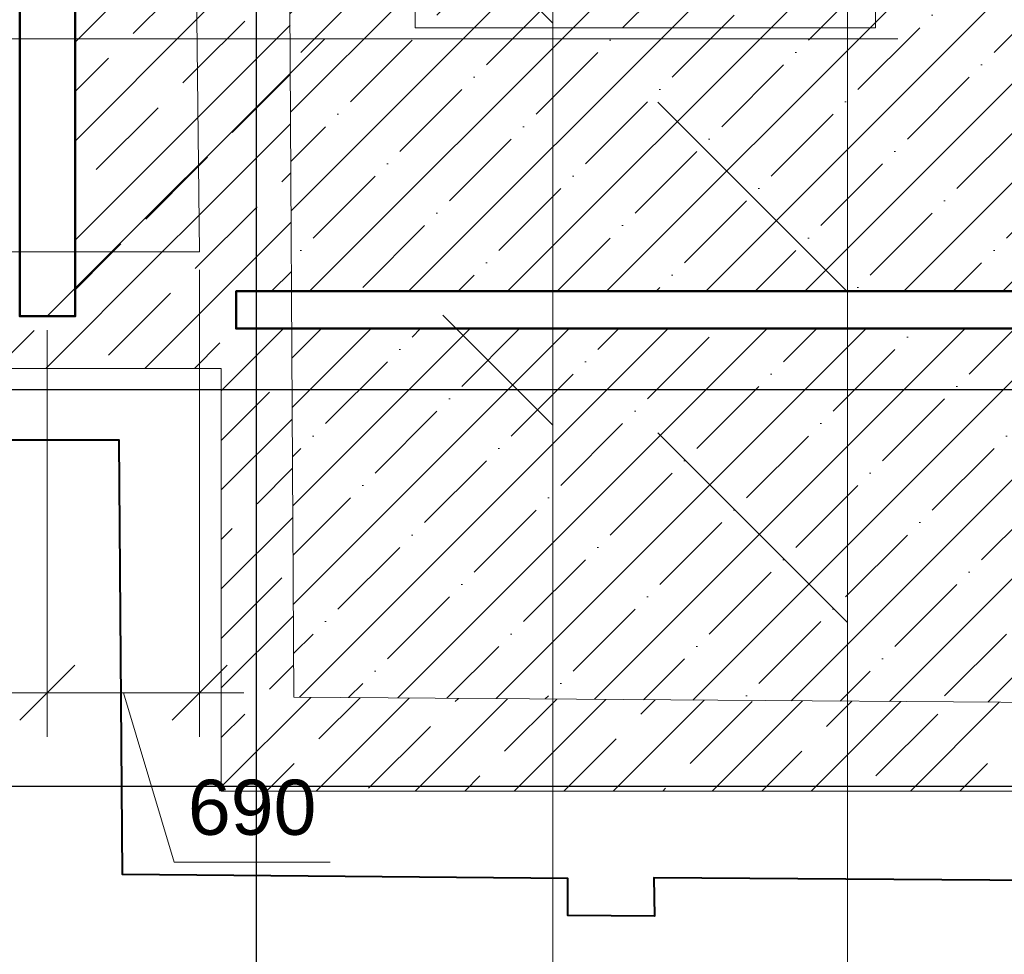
# Model space of a CAD drawing. Header units: millimetres. Extents: x -7161 to 110053, y -144197 to 45021.
# Tile 20 of 34: x 47275 to 51739, y -2912 to 1327. Entities that reach past the tile are written whole.
import ezdxf

# ---------------------------------------------------------------- set-up
doc = ezdxf.new("R2010")
doc.units = ezdxf.units.MM
for name, color, linetype, lineweight in [('Каркас', 130, 'Continuous', 50), ('Несущие стены', 10, 'Continuous', 40), ('Обмерные чертежи _09_02_2026_ 1 эт_dwg', 8, 'Continuous', 9), ('Оси', 7, 'Continuous', 9), ('Плита', 7, 'Continuous', 9), ('Размеры', 7, 'Continuous', 9), ('Штриховка', 7, 'Continuous', 9)]:
    doc.layers.add(name, color=color, linetype=linetype, lineweight=lineweight)
doc.styles.add('Arial', font='arial.ttf', dxfattribs={"height": 250})

# ---------------------------------------------------------------- blocks, each defined once
blk = doc.blocks.new('Обмерные чертежи _09_02_2026_ 1 эт_dwg_ось сокольники-2036289-Cхема демонтажа сборных ребристых плит перекрытия 1 этажа в осях _Г-Ж_1-3 и Г-Ж_10-12_')
at = {"layer": 'Оси', "color": 250, "lineweight": 30, "flags": 128}
for points in [[(-459017.2, 84678), (-459017.2, 80156.6), (-459017.2, 63892), (-459017.2, 56540.4), (-459017.2, 51884.2), (-459017.2, 45174.3), (-459017.2, 43179.1), (-459017.2, 36624.4), (-459017.2, 36124.4)], [(-445519.6, 43384.3), (-452017.7, 43384.3), (-455016.1, 43384.3), (-459017.2, 43384.3), (-462418.1, 43384.3), (-470317, 43384.3), (-482815.7, 43384.3), (-490714.2, 43384.3), (-493712.8, 43384.3), (-497864.2, 43384.3), (-500863.6, 43384.3), (-507364, 43384.3), (-513024.9, 43384.3), (-513524.9, 43384.3)], [(-445519.6, 41586.2), (-452017.7, 41586.2), (-455016.1, 41586.2), (-459017.2, 41586.2), (-462418.1, 41586.2), (-470317, 41586.2), (-482815.7, 41586.2), (-490714.2, 41586.2), (-493712.8, 41586.2), (-497864.2, 41586.2), (-500863.6, 41586.2), (-507364, 41586.2), (-513024.9, 41586.2), (-513524.9, 41586.2)]]:
    blk.add_lwpolyline(points, dxfattribs=at)
blk = doc.blocks.new('Обмерные чертежи _09_02_2026_ 1 эт_dwg__Oblique-2036290-Cхема демонтажа сборных ребристых плит перекрытия 1 этажа в осях _Г-Ж_1-3 и Г-Ж_10-12_')
at = {"layer": 'Размеры'}
blk.add_line((-0.5, -0.5), (0.5, 0.5), dxfattribs=at)
blk = doc.blocks.new('Обмерные чертежи _09_02_2026_ 1 эт_dwg-2034936-Cхема демонтажа сборных ребристых плит перекрытия 1 этажа в осях _Г-Ж_1-3 и Г-Ж_10-12_')
at = {"layer": 'Штриховка'}
h = blk.add_hatch(dxfattribs=at)
h.set_pattern_fill('FP_4', color=256, style=0, pattern_type=2)
h.set_pattern_definition([(45, (0, 0), (-224.5064, 224.5064), []), (45, (224.5, 0), (-224.5064, 224.5064), [396.875, -79.375, 0, -79.375])])
h.paths.add_polyline_path([(-842639.5, -139558.5), (-842664.3, -137838.9), (-849487.3, -137838.9), (-849477.8, -139510.6), (-842666.7, -139558.3)])
h.paths.add_polyline_path([(-844091, -139033.8), (-844091, -138279.6), (-843705.6, -138279.6), (-843705.6, -139033.8)])
h.paths.add_polyline_path([(-848645.8, -137668.9), (-842666.7, -137668.9), (-842689.9, -136057.7), (-849497.4, -136057.7), (-849488.3, -137668.9), (-849398.7, -137668.9)])
h.paths.add_polyline_path([(-842719.5, -135887.7), (-842692.4, -135887.7), (-842719.5, -134006.5), (-847567.5, -134006.5), (-847567.5, -134006.5), (-849520.2, -134006.5), (-849499, -135773.6), (-849498.4, -135887.7), (-842760.5, -135887.7)])
h.paths.add_polyline_path([(-847567.5, -133836.5), (-842722, -133836.5), (-842756.2, -131459.8), (-847398.1, -131459.8), (-847398.1, -131385.6), (-847567.4, -131387.7), (-847567.4, -131914.8)])
h.paths.add_polyline_path([(-848645.8, -133836.5), (-847567.5, -133836.5), (-847567.5, -131459.8), (-849398.7, -131459.8), (-849398.7, -131914.8), (-849546.8, -131914.8), (-849522.4, -133836.5), (-849398.7, -133836.5)])
h.paths.add_polyline_path([(-845992.3, -133161.1), (-846305.7, -133161.1), (-846305.7, -132599.3), (-844929.8, -132599.3), (-844929.8, -133161.1), (-845891.8, -133161.1)])
h.paths.add_polyline_path([(-845154.8, -133045.7), (-845054.3, -132670.7), (-845891.8, -132637.2), (-845391.8, -132670.7), (-845488.7, -133032.3), (-845391.8, -133036.2)])
h.paths.add_polyline_path([(-848846.7, -131289.8), (-842758.7, -131289.8), (-842760.5, -131159.5), (-842764.9, -129734), (-849585.8, -129734), (-849585.8, -131004.8), (-849557.5, -131004.8), (-849557.5, -131250.6), (-849398.7, -131250.6), (-849398.7, -131289.8)])
at = {"lineweight": 9}
for p, q in [((-848802.8, -135955.2), (-848304.1, -136453.9)), ((-850595.8, -137782.6), (-849337.1, -136524)), ((-847827.7, -136811.4), (-846967.4, -137671.7)), ((-848802.8, -137777.2), (-848304.1, -138276)), ((-847827.7, -138311.7), (-846967.4, -139172))]:
    blk.add_line(p, q, dxfattribs=at)
at = {"lineweight": 9, "flags": 128}
for points in [[(-847827.7, -128515.3), (-846967.4, -129375.6), (-846967.4, -141495.5), (-844623.6, -141495.5)], [(-848802.8, -129681.1), (-848304.1, -130179.9), (-848304.1, -141491.1), (-850722.8, -141491.1)], [(-883629.8, -137777.6), (-882376.1, -136524), (-849027.2, -136524), (-846739.7, -136524)]]:
    blk.add_lwpolyline(points, dxfattribs=at)
blk.add_lwpolyline([(-848927.2, -136474), (-846839.7, -136474), (-846839.7, -136124), (-848927.2, -136124)], close=True, dxfattribs=at)
at = {"layer": 'Каркас', "flags": 128}
blk.add_lwpolyline([(-850466.3, -131541.5), (-850720.8, -131541.5), (-850720.8, -137782.9), (-850468.6, -137782.3), (-850468.6, -131541.5)], dxfattribs=at)
blk.add_lwpolyline([(-842537.6, -137668.9), (-842537.6, -137838.9), (-849739.8, -137838.9), (-849739.8, -137668.9)], close=True, dxfattribs=at)
at = {"layer": 'Несущие стены', "flags": 128}
blk.add_lwpolyline([(-841854, -140366.8), (-843968.7, -140355.9), (-843969.9, -140528.9), (-844363.2, -140521.5), (-844362, -140354.6), (-847846.2, -140330.2), (-847842.6, -140503), (-848234.9, -140499.9), (-848234.9, -140333.3), (-850255, -140315), (-850269.9, -138344.3), (-860745, -138344.3), (-860745, -138380.7), (-860873.4, -138380.7), (-860866, -138578.7), (-860927.9, -138581.1), (-861039.7, -138824.1)], dxfattribs=at)
at = {"layer": 'Несущие стены', "color": 7, "lineweight": 9, "flags": 128}
for points in [[(-842760.5, -131159.5), (-842639.5, -139558.5), (-849477.8, -139510.6), (-849500.1, -135581.1)], [(-883915.2, -137491.1), (-869191, -137491.1), (-849904.9, -137491.1), (-849971.3, -131669.6), (-883071.8, -131609.7), (-883924.4, -131605.4), (-883924.4, -137491.1)]]:
    blk.add_lwpolyline(points, dxfattribs=at)
at = {"layer": 'Плита', "flags": 128}
blk.add_lwpolyline([(-888639.3, -127613.8), (-881116.2, -127613.8), (-881116.2, -127072.1), (-853226.7, -127072.1), (-853226.7, -127585.2), (-842536.4, -127777), (-842536.4, -139936.3), (-849806.9, -139936.3), (-849806.9, -138019), (-884105.4, -138019), (-884105.4, -139841.3), (-891652.2, -139841.3), (-891721.2, -131500)], dxfattribs=at)
at = {"layer": 'Размеры'}
for p, q in [((-849904.9, -137571.5), (-849904.9, -139690)), ((-853690.7, -139490), (-850395.8, -139490)), ((-850795.8, -139490), (-849704.9, -139490))]:
    blk.add_line(p, q, dxfattribs=at)
at = {"layer": 'Размеры', "flags": 128}
blk.add_lwpolyline([(-850595.8, -139690), (-850595.8, -137845.1)], close=True, dxfattribs=at)
blk.add_lwpolyline([(-850250.3, -139490), (-850019.8, -140258.4), (-849313.7, -140258.4)], dxfattribs=at)
at = {"layer": 'Штриховка'}
for p, q in [((-850205.7, -136499.9), (-849925.1, -136219.3)), ((-850468.2, -136762.3), (-850318, -136612.1)), ((-849756.7, -136948.9), (-849493.9, -136686)), ((-850374.1, -137117.3), (-850093.5, -136836.7)), ((-849532.2, -137173.4), (-849491.3, -137132.5)), ((-849925.1, -137566.3), (-849644.5, -137285.7)), ((-850153.4, -138019), (-849490, -137355.7)), ((-849578.7, -137668.9), (-849488.8, -137579)), ((-850318, -137959.2), (-850037.4, -137678.6)), ((-850826.9, -138019), (-850654.8, -137846.9)), ((-849806.9, -138121.6), (-849524.2, -137838.9)), ((-849928.9, -138019), (-849812.9, -137903.1)), ((-849806.9, -138346.1), (-849588.4, -138127.6)), ((-849806.9, -138570.6), (-849485, -138248.7)), ((-849644.5, -138632.7), (-849483.7, -138471.9)), ((-849806.9, -139019.7), (-849482.4, -138695.2)), ((-849806.9, -138795.2), (-849756.7, -138745)), ((-849806.9, -139244.2), (-849532.2, -138969.5)), ((-849806.9, -139468.7), (-849479.9, -139141.6)), ((-849588.4, -139474.6), (-849478.6, -139364.9)), ((-849806.9, -139917.7), (-849400.4, -139511.2)), ((-849376.5, -139936.3), (-848954.5, -139514.3)), ((-849363.8, -139699.1), (-849177.5, -139512.7)), ((-848927.5, -139936.3), (-848508.6, -139517.4)), ((-848746.5, -139530.7), (-848731.6, -139515.8)), ((-848522, -139755.2), (-848285.7, -139519)), ((-848478.5, -139936.3), (-848062.7, -139520.5)), ((-848029.5, -139936.3), (-847616.8, -139523.6)), ((-847904.6, -139586.9), (-847839.8, -139522.1)), ((-847680.1, -139811.4), (-847399.4, -139530.7)), ((-847580.5, -139936.3), (-847171, -139526.8)), ((-847131.4, -139936.3), (-846725.1, -139529.9)), ((-847062.7, -139643), (-846948, -139528.3)), ((-846682.4, -139936.3), (-846279.2, -139533)), ((-849806.9, -139693.2), (-849700.6, -139586.9)), ((-846838.2, -139867.5), (-846557.5, -139586.9)), ((-849139.3, -139923.6), (-848858.7, -139643)), ((-848254, -139936.3), (-848016.8, -139699.1)), ((-847355.9, -139936.3), (-847174.9, -139755.2)), ((-849601, -139936.3), (-849476.1, -139811.4)), ((-846457.9, -139936.3), (-846333, -139811.4)), ((-848703, -139936.3), (-848634.2, -139867.5)), ((-847805, -139936.3), (-847792.3, -139923.6))]:
    blk.add_line(p, q, dxfattribs=at)
at = {"layer": 'Штриховка', "flags": 128}
for points in [[(-850468.1, -136537.8), (-849922.1, -135991.8), (-849500.3, -135569.9)], [(-850468.3, -136986.9), (-849917.1, -136435.7), (-849539.1, -136057.7)], [(-850468.4, -137436.1), (-849912, -136879.7), (-849495.1, -136462.8)], [(-849981.2, -136724.4), (-849914.6, -136657.7), (-849700.6, -136443.8)], [(-850602.4, -138019), (-850092.2, -137508.9), (-849907, -137323.7), (-849492.6, -136909.3)], [(-850149.6, -137341.8), (-849909.5, -137101.7), (-849869, -137061.2)], [(-850468.5, -137660.7), (-850316.6, -137508.8), (-850261.9, -137454)]]:
    blk.add_lwpolyline(points, dxfattribs=at)
blk.add_blockref('Обмерные чертежи _09_02_2026_ 1 эт_dwg_ось сокольники-2036289-Cхема демонтажа сборных ребристых плит перекрытия 1 этажа в осях _Г-Ж_1-3 и Г-Ж_10-12_', (-390631.8, -181501.2))
at = {"xscale": 250, "yscale": 250, "zscale": 250, "rotation": 180}
blk.add_blockref('Обмерные чертежи _09_02_2026_ 1 эт_dwg__Oblique-2036290-Cхема демонтажа сборных ребристых плит перекрытия 1 этажа в осях _Г-Ж_1-3 и Г-Ж_10-12_', (-850595.8, -139490), dxfattribs=at)
at = {"xscale": 250, "yscale": 250, "zscale": 250}
for p in [(-850595.8, -139490), (-849904.9, -139490)]:
    blk.add_blockref('Обмерные чертежи _09_02_2026_ 1 эт_dwg__Oblique-2036290-Cхема демонтажа сборных ребристых плит перекрытия 1 этажа в осях _Г-Ж_1-3 и Г-Ж_10-12_', p, dxfattribs=at)
at = {"layer": 'Размеры', "insert": (-849666.8, -139884.7), "char_height": 250, "width": 697.828, "attachment_point": 2, "line_spacing_factor": 0.941778, "style": 'Arial'}
blk.add_mtext('690', dxfattribs=at)

msp = doc.modelspace()

# ---------------------------------------------------------------- block references
at = {"layer": 'Обмерные чертежи _09_02_2026_ 1 эт_dwg', "color": 7}
msp.add_blockref('Обмерные чертежи _09_02_2026_ 1 эт_dwg-2034936-Cхема демонтажа сборных ребристых плит перекрытия 1 этажа в осях _Г-Ж_1-3 и Г-Ж_10-12_', (897995.8, 137764.9), dxfattribs=at)

doc.saveas('drawing.dxf')
